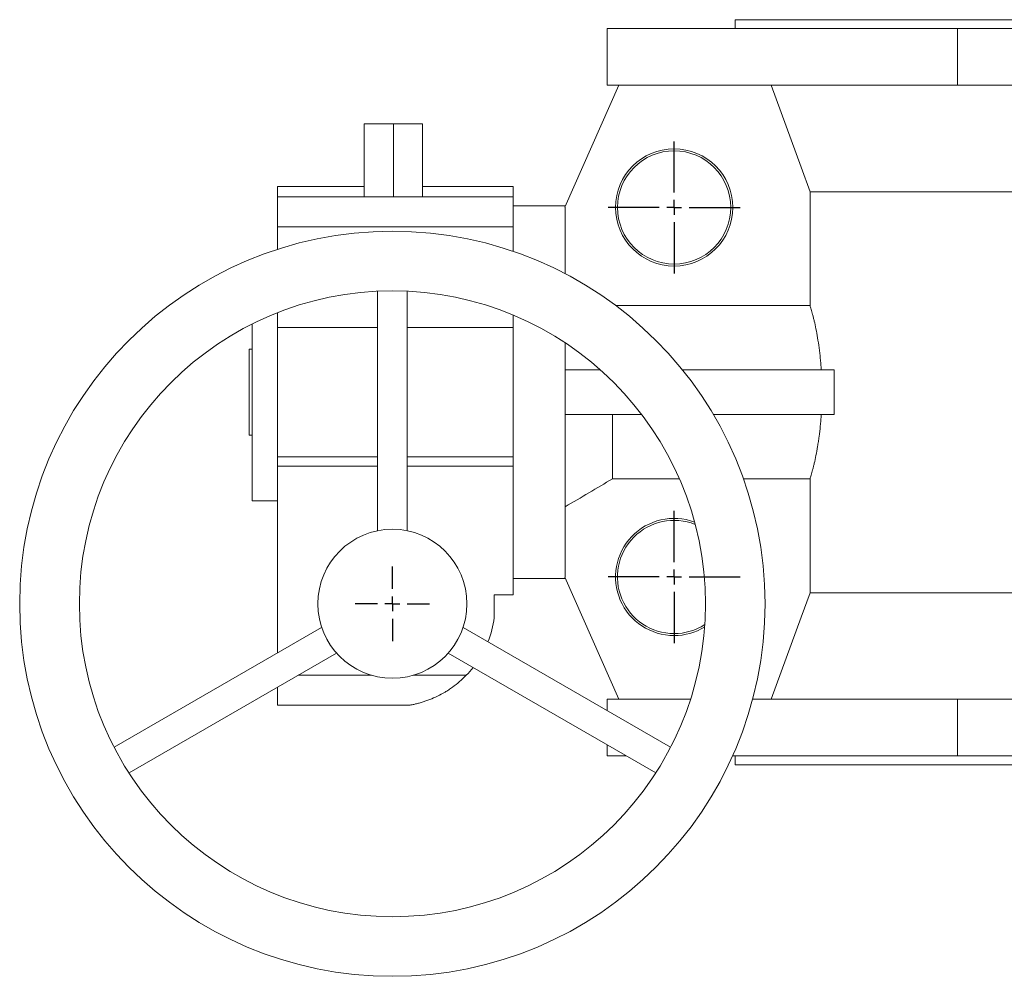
# Model space of a CAD drawing. Header units: millimetres. Extents: x -66 to 969, y -186 to 682.
# Tile 1 of 5: x -66 to 264, y -186 to 135. Entities that reach past the tile are written whole.
import ezdxf

# ---------------------------------------------------------------- set-up
doc = ezdxf.new("R2010")
doc.units = ezdxf.units.MM
doc.layers.add('FORMAT', color=7, linetype='Continuous')

# ---------------------------------------------------------------- blocks, each defined once
blk = doc.blocks.new('SW_CENTERMARKSYMBOL_2')
at = {"layer": 'FORMAT', "color": 0}
for p, q in [((0, 5), (0, 12.5)), ((-5, 0), (-12.5, 0)), ((0, 0), (-2.5, 0)), ((0, 0), (0, 2.5)), ((0, 0), (0, -2.5)), ((0, 0), (2.5, 0)), ((5, 0), (12.5, 0)), ((0, -5), (0, -12.5))]:
    blk.add_line(p, q, dxfattribs=at)
blk = doc.blocks.new('SW_CENTERMARKSYMBOL_4')
at = {"layer": 'FORMAT', "color": 0}
for p, q in [((0, 5), (0, 22.16)), ((-5, 0), (-22.16, 0)), ((0, 0), (-2.5, 0)), ((0, 0), (0, 2.5)), ((0, 0), (0, -2.5)), ((0, 0), (2.5, 0)), ((5, 0), (22.16, 0)), ((0, -5), (0, -22.16))]:
    blk.add_line(p, q, dxfattribs=at)
blk = doc.blocks.new('SW_CENTERMARKSYMBOL_5')
at = {"layer": 'FORMAT', "color": 0}
for p, q in [((0, 5), (0, 22.16)), ((-5, 0), (-22.16, 0)), ((0, 0), (-2.5, 0)), ((0, 0), (0, 2.5)), ((0, 0), (0, -2.5)), ((0, 0), (2.5, 0)), ((5, 0), (22.16, 0)), ((0, -5), (0, -22.16))]:
    blk.add_line(p, q, dxfattribs=at)

msp = doc.modelspace()

# ---------------------------------------------------------------- linework, layer by layer
at = {"color": 7, "linetype": 'Continuous', "lineweight": 15}
for p, q in [((174.17, 134.95), (174.17, 131.95)), ((174.17, 134.95), (333.67, 134.95)), ((131.17, 131.95), (131.17, 112.95)), ((131.17, 131.95), (248.67, 131.95)), ((248.67, 131.95), (283.67, 131.95)), ((248.67, 112.95), (248.67, 131.95)), ((135.17, 112.95), (116.96, 71.99)), ((131.17, 112.95), (248.67, 112.95)), ((248.67, 112.95), (283.67, 112.95)), ((49.72, 75.45), (49.72, 99.95)), ((49.72, 99.95), (59.49, 99.95)), ((59.49, 75.45), (59.49, 99.95)), ((59.49, 99.95), (69.26, 99.95)), ((69.26, 75.45), (69.26, 99.95)), ((49.72, 78.95), (20.67, 78.95)), ((20.67, 75.45), (20.67, 78.95)), ((99.67, 78.95), (69.26, 78.95)), ((99.67, 75.45), (99.67, 78.95)), ((199.25, 77.23), (468.09, 77.23)), ((199.25, 77.23), (199.25, 38.99)), ((20.67, 75.45), (99.67, 75.45)), ((20.67, 65.45), (20.67, 75.45)), ((99.67, 65.45), (99.67, 75.45)), ((117.17, 72.45), (99.67, 72.45)), ((117.17, 71.99), (116.96, 71.99)), ((117.17, 71.99), (117.17, 49.68)), ((20.67, 57.87), (20.67, 65.45)), ((99.67, 57.2), (99.67, 65.45)), ((54.17, 43.83), (54.17, -36.56)), ((64.17, -36.56), (64.17, 43.83)), ((20.67, 31.64), (20.67, 36.63)), ((134.1, 38.99), (199.25, 38.99)), ((99.67, 31.64), (99.67, 35.82)), ((12.17, -26.55), (12.17, 32.84)), ((20.67, 31.64), (54.17, 31.64)), ((20.67, -11.73), (20.67, 31.64)), ((64.17, 31.64), (99.67, 31.64)), ((99.67, -11.73), (99.67, 31.64)), ((117.17, 26.47), (117.17, -52.1)), ((11.17, 24.39), (12.17, 24.39)), ((11.17, -4.49), (11.17, 24.39)), ((117.17, 17.45), (128.9, 17.45)), ((156.44, 17.45), (207.3, 17.45)), ((207.3, 17.45), (207.3, 2.45)), ((117.17, 2.45), (142.79, 2.45)), ((133.01, 2.45), (133.01, -19.1)), ((166.84, 2.45), (207.3, 2.45)), ((11.17, -4.49), (12.17, -4.49)), ((20.67, -14.87), (20.67, -11.73)), ((99.67, -14.87), (99.67, -11.73)), ((20.67, -77.51), (20.67, -14.87)), ((99.67, -58.05), (99.67, -14.87)), ((155.42, -19.1), (133.01, -19.1)), ((199.25, -19.1), (176.92, -19.1)), ((199.25, -19.1), (199.25, -57.34)), ((12.17, -26.55), (20.67, -26.55)), ((99.67, -52.55), (117.17, -52.55)), ((116.96, -52.1), (117.17, -52.1)), ((135.17, -93.05), (116.96, -52.1)), ((93.35, -58.05), (99.67, -58.05)), ((93.35, -65.74), (93.35, -58.05)), ((199.25, -57.34), (468.09, -57.34)), ((35.45, -68.97), (-34.16, -109.16)), ((152.5, -109.16), (82.88, -68.97)), ((-29.16, -117.82), (40.45, -77.63)), ((77.88, -77.63), (147.5, -117.82)), ((20.67, -95.05), (20.67, -89.06)), ((65.02, -95.05), (20.67, -95.05)), ((131.17, -93.05), (131.17, -96.85)), ((131.17, -93.05), (159.17, -93.05)), ((180, -93.05), (248.67, -93.05)), ((248.67, -93.05), (283.67, -93.05)), ((248.67, -93.05), (248.67, -112.05)), ((131.17, -108.4), (131.17, -112.05)), ((131.17, -112.05), (137.5, -112.05)), ((173.29, -112.05), (248.67, -112.05)), ((174.17, -112.05), (174.17, -115.05)), ((248.67, -112.05), (283.67, -112.05)), ((174.17, -115.05), (333.67, -115.05))]:
    msp.add_line(p, q, dxfattribs=at)
at = {"color": 8, "linetype": 'Continuous', "lineweight": 0}
for p, q in [((20.67, 65.45), (99.67, 65.45)), ((20.67, -11.73), (54.17, -11.73)), ((64.17, -11.73), (99.67, -11.73)), ((20.67, -14.87), (54.17, -14.87)), ((64.17, -14.87), (99.67, -14.87)), ((27.6, -85.05), (52.17, -85.05)), ((66.17, -85.05), (83.95, -85.05))]:
    msp.add_line(p, q, dxfattribs=at)
at = {"color": 7, "linetype": 'Continuous', "lineweight": 15, "flags": 128}
for points in [[(186.19, 112.95), (196.25, 85.42), (199.25, 77.23)], [(199.25, -57.34), (196.25, -65.52), (186.19, -93.05)]]:
    msp.add_lwpolyline(points, dxfattribs=at)
at = {"color": 7, "linetype": 'Continuous', "lineweight": 15}
for centre, radius in [((153.67, 71.95), 19.66), ((153.67, 71.95), 19), ((59.17, -61.05), 125), ((59.17, -61.05), 105), ((59.17, -61.05), 25)]:
    msp.add_circle(centre, radius, dxfattribs=at)
for centre, radius, start, end in [((153.67, -52.05), 19.66, 69.5861, 270), ((153.67, -52.05), 19, 68.1709, 270), ((59.17, -61.05), 34.5, 338.3331, 352.1902), ((153.67, -52.05), 19, 270, 302.7097), ((153.67, -52.05), 19.66, 270, 301.2946), ((59.17, -61.05), 34.5, 315.9208, 321.6669)]:
    msp.add_arc(centre, radius, start, end, dxfattribs=at)
for points, knots in [([(203.03, 17.45), (202.99, 18.09), (202.94, 18.74), (202.83, 20.02), (202.77, 20.65), (202.58, 22.51), (202.44, 23.7), (202.13, 26), (201.96, 27.11), (201.6, 29.24), (201.42, 30.24), (201.05, 32.11), (200.86, 32.98), (200.58, 34.19), (200.49, 34.58), (200.31, 35.32), (200.22, 35.67), (199.96, 36.66), (199.8, 37.24), (199.5, 38.24), (199.37, 38.66), (199.25, 38.99)], [0, 0, 0, 0, 0.0625, 0.0625, 0.125, 0.125, 0.25, 0.25, 0.375, 0.375, 0.5, 0.5, 0.625, 0.625, 0.6875, 0.6875, 0.75, 0.75, 0.875, 0.875, 1, 1, 1, 1]), ([(199.25, -19.1), (199.31, -18.93), (199.37, -18.74), (199.51, -18.32), (199.58, -18.09), (199.8, -17.34), (199.97, -16.76), (200.22, -15.77), (200.31, -15.42), (200.49, -14.68), (200.58, -14.29), (200.86, -13.08), (201.05, -12.2), (201.42, -10.33), (201.6, -9.34), (201.87, -7.75), (201.96, -7.2), (202.12, -6.09), (202.21, -5.52), (202.44, -3.79), (202.58, -2.6), (202.77, -0.75), (202.83, -0.12), (202.94, 1.15), (202.99, 1.79), (203.03, 2.45)], [0, 0, 0, 0, 0.0625, 0.0625, 0.125, 0.125, 0.25, 0.25, 0.3125, 0.3125, 0.375, 0.375, 0.5, 0.5, 0.625, 0.625, 0.6875, 0.6875, 0.75, 0.75, 0.875, 0.875, 0.9375, 0.9375, 1, 1, 1, 1]), ([(83.95, -85.05), (83.22, -85.81), (82.47, -86.51), (80.92, -87.85), (80.13, -88.48), (78.9, -89.36), (78.48, -89.64), (77.65, -90.19), (77.24, -90.45), (75.98, -91.19), (75.14, -91.65), (73.44, -92.48), (72.58, -92.85), (71.29, -93.36), (70.86, -93.52), (69.99, -93.81), (69.57, -93.95), (68.71, -94.21), (68.29, -94.33), (67.46, -94.54), (67.05, -94.64), (66.47, -94.77), (66.28, -94.81), (65.91, -94.89), (65.74, -94.92), (65.43, -94.98), (65.29, -95.01), (65.08, -95.04), (65.02, -95.05), (65.02, -95.05)], [0, 0, 0, 0, 0.125, 0.125, 0.25, 0.25, 0.3125, 0.3125, 0.375, 0.375, 0.5, 0.5, 0.625, 0.625, 0.6875, 0.6875, 0.75, 0.75, 0.8125, 0.8125, 0.875, 0.875, 0.90625, 0.90625, 0.9375, 0.9375, 0.96875, 0.96875, 1, 1, 1, 1])]:
    msp.add_open_spline(points, degree=3, knots=knots, dxfattribs=at)
msp.add_open_spline([(133.01, -19.1), (127.74, -22.24), (122.46, -25.37), (117.17, -28.48)], degree=3, dxfattribs=at)

# ---------------------------------------------------------------- block references
at = {"layer": 'FORMAT', "color": 7}
for name, p in [('SW_CENTERMARKSYMBOL_5', (153.67, 71.95)), ('SW_CENTERMARKSYMBOL_4', (153.67, -52.05)), ('SW_CENTERMARKSYMBOL_2', (59.17, -61.05))]:
    msp.add_blockref(name, p, dxfattribs=at)

doc.saveas('drawing.dxf')
